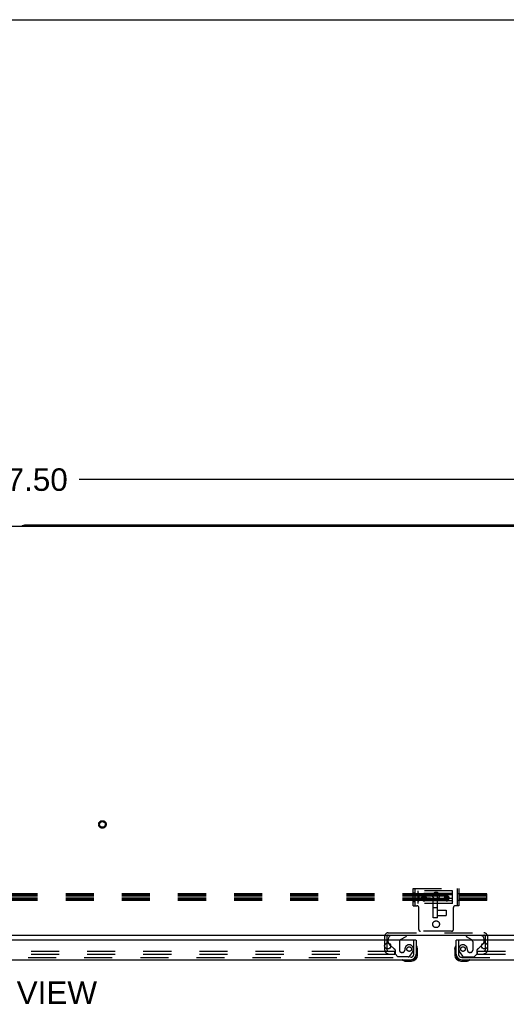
# Model space of a CAD drawing. Header units: inches. Extents: x 0 to 224, y 0 to 145.
# Tile 73 of 83: x 84 to 105, y 102 to 145. Entities that reach past the tile are written whole.
import ezdxf

# ---------------------------------------------------------------- set-up
doc = ezdxf.new("R2010")
doc.units = ezdxf.units.IN
doc.header["$LTSCALE"] = 12.302632
doc.header["$MEASUREMENT"] = 0
doc.linetypes.add('HIDDEN', pattern=[0.2, 0.1, -0.1])
doc.layers.get('0').update_dxf_attribs({"linetype": 'CONTINUOUS'})
for name, color, linetype in [('DEFAULT_2', 8, 'HIDDEN'), ('DIMENSIONS', 7, 'CONTINUOUS'), ('DOOR_2_ASSEMBLY', 7, 'CONTINUOUS'), ('MAIN_DOOR_ASSEMBLY', 7, 'CONTINUOUS')]:
    doc.layers.add(name, color=color, linetype=linetype)
doc.styles.get("Standard").update_dxf_attribs({"font": 'arial.ttf'})
doc.dimstyles.new('DIMSTYLE_1', dxfattribs={"dimtxt": 0.986842, "dimasz": 1.315789, "dimexe": 0.09, "dimexo": 0.07, "dimgap": 0.0375, "dimtad": 0, "dimtih": 1, "dimtoh": 1, "dimzin": 4, "dimdsep": 46, "dimtxsty": 'Standard', "dimblk": '_FILLED', "dimblk1": '_FILLED', "dimblk2": '_FILLED', "dimcen": 0.09, "dimadec": 3, "dimazin": 1, "dimtfac": 1, "dimtdec": 3, "dimtofl": 0, "dimtmove": 0, "dimatfit": 3, "dimldrblk": '_FILLED', "dimfxl": 0, "dimtolj": 1, "dimtzin": 4, "dimarcsym": 0})

# ---------------------------------------------------------------- blocks, each defined once
blk = doc.blocks.new('_FILLED')
at = {"color": 0, "linetype": 'ByBlock'}
blk.add_solid([(0, 0), (-1, 0.2), (-1, -0.2)], dxfattribs=at)
blk = doc.blocks.new('*D1')
at = {"layer": 'DIMENSIONS', "color": 2, "linetype": 'Continuous'}
for p, q in [((24.849, 123.495), (24.849, 125.753)), ((142.349, 123.495), (142.349, 125.753)), ((24.849, 124.569), (80.998, 124.569)), ((142.349, 124.569), (86.2, 124.569))]:
    blk.add_line(p, q, dxfattribs=at)
at = {"layer": 'DIMENSIONS', "color": 2, "linetype": 'Continuous', "xscale": 1.3157894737, "yscale": 1.3157894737, "zscale": 1.3157894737, "rotation": 180}
blk.add_blockref('_FILLED', (24.849, 124.569), dxfattribs=at)
at = {"layer": 'DIMENSIONS', "color": 2, "linetype": 'Continuous', "xscale": 1.3157894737, "yscale": 1.3157894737, "zscale": 1.3157894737}
blk.add_blockref('_FILLED', (142.349, 124.569), dxfattribs=at)
at = {"layer": 'DIMENSIONS', "color": 2, "linetype": 'Continuous', "insert": (83.599, 125.062), "char_height": 0.9868, "width": 4.21517, "attachment_point": 2, "line_spacing_factor": 0.9}
blk.add_mtext('117.50', dxfattribs=at)

msp = doc.modelspace()

# ---------------------------------------------------------------- linework, layer by layer
at = {"color": 7, "linetype": 'Continuous'}
for p, q in [((0, 144.737), (223.684, 144.737)), ((142.162, 122.511), (25.037, 122.511)), ((125.099, 122.573), (83.849, 122.573)), ((142.287, 104.573), (24.912, 104.573))]:
    msp.add_line(p, q, dxfattribs=at)
msp.add_arc((83.849, 122.323), 0.25, 90, 131.404, dxfattribs=at)
at = {"layer": 'DEFAULT_2', "color": 8, "linetype": 'HIDDEN'}
for p, q in [((104.068, 106.399), (61.068, 106.399)), ((104.068, 106.35), (61.068, 106.35)), ((104.068, 106.306), (61.068, 106.306)), ((100.849, 106.631), (102.849, 106.631)), ((100.849, 105.881), (100.849, 106.631)), ((100.849, 106.443), (100.927, 106.443)), ((100.927, 105.881), (100.927, 106.631)), ((102.568, 106.537), (101.068, 106.537)), ((101.068, 105.975), (101.068, 106.537)), ((101.088, 106.416), (101.068, 106.438)), ((101.088, 106.36), (101.068, 106.375)), ((101.088, 106.311), (101.068, 106.319)), ((102.548, 106.416), (101.088, 106.416)), ((101.088, 106.416), (101.088, 106.096)), ((102.548, 106.36), (101.088, 106.36)), ((101.088, 106.311), (102.548, 106.311)), ((101.221, 106.207), (101.221, 106.232)), ((101.225, 106.19), (101.225, 106.23)), ((101.256, 106.209), (101.287, 106.262)), ((101.264, 106.204), (101.273, 106.219)), ((101.273, 106.219), (101.283, 106.236)), ((101.283, 106.236), (101.287, 106.242)), ((101.287, 106.262), (101.349, 106.262)), ((101.287, 106.242), (101.287, 106.262)), ((101.287, 106.242), (101.298, 106.242)), ((101.298, 106.242), (101.31, 106.242)), ((101.31, 106.242), (101.322, 106.242)), ((101.322, 106.242), (101.334, 106.242)), ((101.349, 106.262), (101.38, 106.209)), ((101.349, 106.242), (101.349, 106.262)), ((101.349, 106.242), (101.358, 106.227)), ((101.358, 106.227), (101.367, 106.211)), ((101.411, 106.19), (101.411, 106.23)), ((101.414, 106.207), (101.414, 106.232)), ((101.724, 105.35), (101.724, 106.305)), ((101.912, 105.35), (101.912, 106.305)), ((102.221, 106.207), (102.221, 106.232)), ((102.225, 106.19), (102.225, 106.23)), ((102.256, 106.209), (102.287, 106.262)), ((102.264, 106.204), (102.273, 106.219)), ((102.273, 106.219), (102.283, 106.236)), ((102.283, 106.236), (102.287, 106.242)), ((102.287, 106.262), (102.349, 106.262)), ((102.287, 106.242), (102.287, 106.262)), ((102.287, 106.242), (102.298, 106.242)), ((102.298, 106.242), (102.31, 106.242)), ((102.31, 106.242), (102.322, 106.242)), ((102.322, 106.242), (102.334, 106.242)), ((102.349, 106.262), (102.38, 106.209)), ((102.349, 106.242), (102.349, 106.262)), ((102.349, 106.242), (102.358, 106.227)), ((102.358, 106.227), (102.367, 106.211)), ((102.411, 106.19), (102.411, 106.23)), ((102.414, 106.207), (102.414, 106.232)), ((102.548, 106.416), (102.568, 106.438)), ((102.548, 106.416), (102.548, 106.096)), ((102.548, 106.36), (102.568, 106.375)), ((102.548, 106.311), (102.568, 106.319)), ((102.568, 105.975), (102.568, 106.537)), ((102.771, 106.631), (102.771, 105.881)), ((102.849, 106.404), (102.771, 106.404)), ((102.849, 106.631), (102.849, 105.881)), ((104.068, 106.115), (104.068, 106.399)), ((104.068, 106.208), (61.068, 106.208)), ((104.068, 106.164), (61.068, 106.164)), ((104.068, 106.115), (61.068, 106.115)), ((100.849, 106.068), (100.927, 106.068)), ((100.849, 105.881), (101.01, 105.881)), ((101.088, 106.2), (101.068, 106.193)), ((101.088, 106.152), (101.068, 106.137)), ((101.088, 106.096), (101.068, 106.073)), ((102.568, 105.975), (101.068, 105.975)), ((102.548, 106.2), (101.088, 106.2)), ((101.088, 106.152), (102.548, 106.152)), ((102.548, 106.096), (101.088, 106.096)), ((101.09, 104.841), (101.09, 105.801)), ((101.287, 106.156), (101.256, 106.209)), ((101.256, 106.189), (101.256, 106.209)), ((101.256, 106.189), (101.264, 106.204)), ((101.271, 106.163), (101.256, 106.189)), ((101.287, 106.136), (101.271, 106.163)), ((101.349, 106.156), (101.287, 106.156)), ((101.287, 106.136), (101.287, 106.156)), ((101.306, 106.136), (101.287, 106.136)), ((101.322, 106.136), (101.306, 106.136)), ((101.341, 106.136), (101.322, 106.136)), ((101.349, 106.136), (101.341, 106.136)), ((101.38, 106.209), (101.349, 106.156)), ((101.365, 106.163), (101.349, 106.136)), ((101.349, 106.136), (101.349, 106.156)), ((101.38, 106.189), (101.365, 106.163)), ((101.367, 106.211), (101.376, 106.196)), ((101.376, 106.196), (101.38, 106.189)), ((101.38, 106.189), (101.38, 106.209)), ((101.912, 105.979), (101.724, 105.979)), ((101.912, 105.793), (101.724, 105.793)), ((102.287, 106.156), (102.256, 106.209)), ((102.256, 106.189), (102.256, 106.209)), ((102.256, 106.189), (102.264, 106.204)), ((102.271, 106.163), (102.256, 106.189)), ((102.287, 106.136), (102.271, 106.163)), ((102.349, 106.156), (102.287, 106.156)), ((102.287, 106.136), (102.287, 106.156)), ((102.306, 106.136), (102.287, 106.136)), ((102.322, 106.136), (102.306, 106.136)), ((102.341, 106.136), (102.322, 106.136)), ((102.349, 106.136), (102.341, 106.136)), ((102.38, 106.209), (102.349, 106.156)), ((102.365, 106.163), (102.349, 106.136)), ((102.349, 106.136), (102.349, 106.156)), ((102.38, 106.189), (102.365, 106.163)), ((102.367, 106.211), (102.376, 106.196)), ((102.376, 106.196), (102.38, 106.189)), ((102.38, 106.189), (102.38, 106.209)), ((102.548, 106.2), (102.568, 106.193)), ((102.548, 106.152), (102.568, 106.137)), ((102.548, 106.096), (102.568, 106.073)), ((102.608, 104.841), (102.608, 105.801)), ((102.849, 105.881), (102.688, 105.881)), ((102.849, 106.108), (102.771, 106.108)), ((101.912, 105.685), (102.294, 105.685)), ((101.912, 105.454), (102.294, 105.454)), ((102.294, 105.685), (102.294, 105.454)), ((101.912, 105.35), (101.724, 105.35)), ((99.599, 103.936), (99.599, 104.544)), ((99.703, 103.936), (99.703, 104.544)), ((99.753, 104.698), (103.945, 104.698)), ((99.753, 104.594), (103.945, 104.594)), ((102.528, 104.761), (101.17, 104.761)), ((103.995, 104.544), (103.995, 103.936)), ((104.099, 104.544), (104.099, 103.936)), ((64.412, 103.886), (100.037, 103.886)), ((64.412, 103.761), (100.037, 103.761)), ((100.037, 103.761), (100.037, 103.886)), ((103.662, 103.886), (138.943, 103.886)), ((103.662, 103.761), (103.662, 103.886)), ((103.662, 103.761), (138.943, 103.761))]:
    msp.add_line(p, q, dxfattribs=at)
for points in [[(101.266, 106.311), (101.258, 106.306), (101.251, 106.3), (101.244, 106.293), (101.238, 106.285), (101.233, 106.277), (101.229, 106.269), (101.226, 106.26), (101.223, 106.25), (101.222, 106.241), (101.221, 106.232)], [(101.318, 106.305), (101.308, 106.305), (101.298, 106.303), (101.289, 106.3), (101.28, 106.297), (101.271, 106.293), (101.263, 106.288), (101.256, 106.282), (101.249, 106.275), (101.243, 106.268), (101.237, 106.261), (101.233, 106.252), (101.229, 106.244), (101.226, 106.235), (101.223, 106.226), (101.222, 106.217), (101.221, 106.207)], [(101.221, 106.232), (101.222, 106.222), (101.223, 106.213), (101.226, 106.204), (101.229, 106.195), (101.233, 106.186), (101.238, 106.178), (101.244, 106.17), (101.251, 106.163), (101.258, 106.157), (101.266, 106.152)], [(101.225, 106.23), (101.225, 106.236), (101.226, 106.243), (101.227, 106.249), (101.228, 106.256), (101.231, 106.262), (101.233, 106.268), (101.236, 106.274), (101.239, 106.28), (101.243, 106.285), (101.247, 106.29), (101.252, 106.295), (101.257, 106.299), (101.262, 106.303), (101.268, 106.307), (101.273, 106.31), (101.279, 106.313), (101.285, 106.316), (101.292, 106.318), (101.298, 106.32), (101.305, 106.321), (101.311, 106.321), (101.318, 106.322)], [(101.318, 106.282), (101.311, 106.282), (101.305, 106.281), (101.298, 106.28), (101.292, 106.278), (101.285, 106.276), (101.279, 106.274), (101.273, 106.271), (101.267, 106.267), (101.262, 106.264), (101.257, 106.26), (101.252, 106.255), (101.247, 106.25), (101.243, 106.245), (101.239, 106.24), (101.236, 106.234), (101.233, 106.228), (101.231, 106.222), (101.228, 106.216), (101.227, 106.21), (101.226, 106.203), (101.225, 106.197), (101.225, 106.19)], [(101.318, 106.138), (101.311, 106.138), (101.305, 106.139), (101.298, 106.14), (101.292, 106.142), (101.285, 106.144), (101.279, 106.146), (101.273, 106.149), (101.268, 106.153), (101.262, 106.156), (101.257, 106.16), (101.252, 106.165), (101.247, 106.17), (101.243, 106.175), (101.239, 106.18), (101.236, 106.186), (101.233, 106.192), (101.231, 106.198), (101.228, 106.204), (101.227, 106.21), (101.226, 106.217), (101.225, 106.223), (101.225, 106.23)], [(101.318, 106.15), (101.312, 106.15), (101.306, 106.15), (101.3, 106.151), (101.295, 106.153), (101.289, 106.155), (101.283, 106.157), (101.278, 106.16), (101.273, 106.163), (101.268, 106.166), (101.263, 106.17), (101.259, 106.174), (101.255, 106.178), (101.251, 106.182), (101.248, 106.187), (101.245, 106.192), (101.242, 106.197), (101.24, 106.203), (101.238, 106.208), (101.237, 106.214), (101.235, 106.22), (101.235, 106.226), (101.235, 106.232), (101.235, 106.237), (101.235, 106.243), (101.237, 106.249), (101.238, 106.255), (101.24, 106.26), (101.242, 106.266), (101.245, 106.271), (101.248, 106.276), (101.251, 106.281), (101.255, 106.285), (101.259, 106.29), (101.263, 106.294), (101.268, 106.297), (101.273, 106.301), (101.278, 106.304), (101.283, 106.306), (101.289, 106.308), (101.295, 106.31), (101.3, 106.312), (101.306, 106.313), (101.312, 106.313), (101.318, 106.314)], [(101.318, 106.269), (101.312, 106.269), (101.306, 106.268), (101.3, 106.267), (101.295, 106.266), (101.289, 106.264), (101.284, 106.262), (101.279, 106.259), (101.274, 106.256), (101.269, 106.253), (101.264, 106.249), (101.26, 106.246), (101.256, 106.241), (101.252, 106.237), (101.249, 106.232), (101.246, 106.227), (101.243, 106.222), (101.241, 106.217), (101.239, 106.211), (101.238, 106.206), (101.237, 106.2), (101.236, 106.194), (101.236, 106.188)], [(101.318, 106.327), (101.309, 106.326), (101.3, 106.325), (101.291, 106.323), (101.282, 106.32), (101.274, 106.316), (101.266, 106.311)], [(101.37, 106.311), (101.362, 106.316), (101.354, 106.32), (101.345, 106.323), (101.336, 106.325), (101.327, 106.326), (101.318, 106.327)], [(101.318, 106.322), (101.324, 106.321), (101.331, 106.321), (101.338, 106.32), (101.344, 106.318), (101.35, 106.316), (101.357, 106.313), (101.362, 106.31), (101.368, 106.307), (101.374, 106.303), (101.379, 106.299), (101.384, 106.295), (101.388, 106.29), (101.393, 106.285), (101.396, 106.28), (101.4, 106.274), (101.403, 106.268), (101.405, 106.262), (101.407, 106.256), (101.409, 106.249), (101.41, 106.243), (101.411, 106.236), (101.411, 106.23)], [(101.318, 106.314), (101.324, 106.313), (101.33, 106.313), (101.335, 106.312), (101.341, 106.31), (101.347, 106.308), (101.352, 106.306), (101.358, 106.304), (101.363, 106.301), (101.368, 106.297), (101.372, 106.294), (101.377, 106.29), (101.381, 106.285), (101.385, 106.281), (101.388, 106.276), (101.391, 106.271), (101.394, 106.266), (101.396, 106.26), (101.398, 106.255), (101.399, 106.249), (101.4, 106.243), (101.401, 106.237), (101.401, 106.232), (101.401, 106.226), (101.4, 106.22), (101.399, 106.214), (101.398, 106.208), (101.396, 106.203), (101.394, 106.197), (101.391, 106.192), (101.388, 106.187), (101.385, 106.182), (101.381, 106.178), (101.377, 106.174), (101.372, 106.17), (101.368, 106.166), (101.363, 106.163), (101.358, 106.16), (101.352, 106.157), (101.347, 106.155), (101.341, 106.153), (101.335, 106.151), (101.33, 106.15), (101.324, 106.15), (101.318, 106.15)], [(101.414, 106.207), (101.414, 106.217), (101.413, 106.226), (101.41, 106.235), (101.407, 106.244), (101.403, 106.252), (101.398, 106.261), (101.393, 106.268), (101.387, 106.275), (101.38, 106.282), (101.372, 106.288), (101.364, 106.293), (101.356, 106.297), (101.347, 106.3), (101.338, 106.303), (101.328, 106.305), (101.318, 106.305)], [(101.411, 106.19), (101.411, 106.197), (101.41, 106.203), (101.409, 106.21), (101.407, 106.216), (101.405, 106.222), (101.403, 106.228), (101.4, 106.234), (101.396, 106.24), (101.393, 106.245), (101.388, 106.25), (101.384, 106.255), (101.379, 106.26), (101.374, 106.264), (101.368, 106.267), (101.363, 106.271), (101.357, 106.274), (101.35, 106.276), (101.344, 106.278), (101.338, 106.28), (101.331, 106.281), (101.325, 106.282), (101.318, 106.282)], [(101.4, 106.188), (101.4, 106.194), (101.399, 106.2), (101.398, 106.206), (101.397, 106.211), (101.395, 106.217), (101.392, 106.222), (101.39, 106.227), (101.387, 106.232), (101.383, 106.237), (101.38, 106.241), (101.376, 106.246), (101.372, 106.249), (101.367, 106.253), (101.362, 106.256), (101.357, 106.259), (101.352, 106.262), (101.347, 106.264), (101.341, 106.266), (101.335, 106.267), (101.33, 106.268), (101.324, 106.269), (101.318, 106.269)], [(101.411, 106.23), (101.411, 106.223), (101.41, 106.217), (101.409, 106.21), (101.407, 106.204), (101.405, 106.198), (101.403, 106.192), (101.4, 106.186), (101.396, 106.18), (101.393, 106.175), (101.388, 106.17), (101.384, 106.165), (101.379, 106.16), (101.374, 106.156), (101.368, 106.153), (101.362, 106.149), (101.357, 106.146), (101.35, 106.144), (101.344, 106.142), (101.338, 106.14), (101.331, 106.139), (101.324, 106.138), (101.318, 106.138)], [(101.334, 106.242), (101.345, 106.242), (101.349, 106.242)], [(101.414, 106.232), (101.414, 106.241), (101.412, 106.25), (101.41, 106.26), (101.407, 106.269), (101.403, 106.277), (101.398, 106.285), (101.392, 106.293), (101.385, 106.3), (101.378, 106.306), (101.37, 106.311)], [(101.37, 106.152), (101.378, 106.157), (101.385, 106.163), (101.392, 106.17), (101.398, 106.178), (101.403, 106.186), (101.407, 106.195), (101.41, 106.204), (101.412, 106.213), (101.414, 106.222), (101.414, 106.232)], [(102.266, 106.311), (102.258, 106.306), (102.251, 106.3), (102.244, 106.293), (102.238, 106.285), (102.233, 106.277), (102.229, 106.269), (102.226, 106.26), (102.223, 106.25), (102.222, 106.241), (102.221, 106.232)], [(102.318, 106.305), (102.308, 106.305), (102.298, 106.303), (102.289, 106.3), (102.28, 106.297), (102.271, 106.293), (102.263, 106.288), (102.256, 106.282), (102.249, 106.275), (102.243, 106.268), (102.237, 106.261), (102.233, 106.252), (102.229, 106.244), (102.226, 106.235), (102.223, 106.226), (102.222, 106.217), (102.221, 106.207)], [(102.221, 106.232), (102.222, 106.222), (102.223, 106.213), (102.226, 106.204), (102.229, 106.195), (102.233, 106.186), (102.238, 106.178), (102.244, 106.17), (102.251, 106.163), (102.258, 106.157), (102.266, 106.152)], [(102.225, 106.23), (102.225, 106.236), (102.226, 106.243), (102.227, 106.249), (102.228, 106.256), (102.231, 106.262), (102.233, 106.268), (102.236, 106.274), (102.239, 106.28), (102.243, 106.285), (102.247, 106.29), (102.252, 106.295), (102.257, 106.299), (102.262, 106.303), (102.268, 106.307), (102.273, 106.31), (102.279, 106.313), (102.285, 106.316), (102.292, 106.318), (102.298, 106.32), (102.305, 106.321), (102.311, 106.321), (102.318, 106.322)], [(102.318, 106.282), (102.311, 106.282), (102.305, 106.281), (102.298, 106.28), (102.292, 106.278), (102.285, 106.276), (102.279, 106.274), (102.273, 106.271), (102.267, 106.267), (102.262, 106.264), (102.257, 106.26), (102.252, 106.255), (102.247, 106.25), (102.243, 106.245), (102.239, 106.24), (102.236, 106.234), (102.233, 106.228), (102.231, 106.222), (102.228, 106.216), (102.227, 106.21), (102.226, 106.203), (102.225, 106.197), (102.225, 106.19)], [(102.318, 106.138), (102.311, 106.138), (102.305, 106.139), (102.298, 106.14), (102.292, 106.142), (102.285, 106.144), (102.279, 106.146), (102.273, 106.149), (102.268, 106.153), (102.262, 106.156), (102.257, 106.16), (102.252, 106.165), (102.247, 106.17), (102.243, 106.175), (102.239, 106.18), (102.236, 106.186), (102.233, 106.192), (102.231, 106.198), (102.228, 106.204), (102.227, 106.21), (102.226, 106.217), (102.225, 106.223), (102.225, 106.23)], [(102.318, 106.15), (102.312, 106.15), (102.306, 106.15), (102.3, 106.151), (102.295, 106.153), (102.289, 106.155), (102.283, 106.157), (102.278, 106.16), (102.273, 106.163), (102.268, 106.166), (102.263, 106.17), (102.259, 106.174), (102.255, 106.178), (102.251, 106.182), (102.248, 106.187), (102.245, 106.192), (102.242, 106.197), (102.24, 106.203), (102.238, 106.208), (102.237, 106.214), (102.235, 106.22), (102.235, 106.226), (102.235, 106.232), (102.235, 106.237), (102.235, 106.243), (102.237, 106.249), (102.238, 106.255), (102.24, 106.26), (102.242, 106.266), (102.245, 106.271), (102.248, 106.276), (102.251, 106.281), (102.255, 106.285), (102.259, 106.29), (102.263, 106.294), (102.268, 106.297), (102.273, 106.301), (102.278, 106.304), (102.283, 106.306), (102.289, 106.308), (102.295, 106.31), (102.3, 106.312), (102.306, 106.313), (102.312, 106.313), (102.318, 106.314)], [(102.318, 106.269), (102.312, 106.269), (102.306, 106.268), (102.3, 106.267), (102.295, 106.266), (102.289, 106.264), (102.284, 106.262), (102.279, 106.259), (102.274, 106.256), (102.269, 106.253), (102.264, 106.249), (102.26, 106.246), (102.256, 106.241), (102.252, 106.237), (102.249, 106.232), (102.246, 106.227), (102.243, 106.222), (102.241, 106.217), (102.239, 106.211), (102.238, 106.206), (102.237, 106.2), (102.236, 106.194), (102.236, 106.188)], [(102.318, 106.327), (102.309, 106.326), (102.3, 106.325), (102.291, 106.323), (102.282, 106.32), (102.274, 106.316), (102.266, 106.311)], [(102.37, 106.311), (102.362, 106.316), (102.354, 106.32), (102.345, 106.323), (102.336, 106.325), (102.327, 106.326), (102.318, 106.327)], [(102.318, 106.322), (102.324, 106.321), (102.331, 106.321), (102.338, 106.32), (102.344, 106.318), (102.35, 106.316), (102.357, 106.313), (102.362, 106.31), (102.368, 106.307), (102.374, 106.303), (102.379, 106.299), (102.384, 106.295), (102.388, 106.29), (102.393, 106.285), (102.396, 106.28), (102.4, 106.274), (102.403, 106.268), (102.405, 106.262), (102.407, 106.256), (102.409, 106.249), (102.41, 106.243), (102.411, 106.236), (102.411, 106.23)], [(102.318, 106.314), (102.324, 106.313), (102.33, 106.313), (102.335, 106.312), (102.341, 106.31), (102.347, 106.308), (102.352, 106.306), (102.358, 106.304), (102.363, 106.301), (102.368, 106.297), (102.372, 106.294), (102.377, 106.29), (102.381, 106.285), (102.385, 106.281), (102.388, 106.276), (102.391, 106.271), (102.394, 106.266), (102.396, 106.26), (102.398, 106.255), (102.399, 106.249), (102.4, 106.243), (102.401, 106.237), (102.401, 106.232), (102.401, 106.226), (102.4, 106.22), (102.399, 106.214), (102.398, 106.208), (102.396, 106.203), (102.394, 106.197), (102.391, 106.192), (102.388, 106.187), (102.385, 106.182), (102.381, 106.178), (102.377, 106.174), (102.372, 106.17), (102.368, 106.166), (102.363, 106.163), (102.358, 106.16), (102.352, 106.157), (102.347, 106.155), (102.341, 106.153), (102.335, 106.151), (102.33, 106.15), (102.324, 106.15), (102.318, 106.15)], [(102.414, 106.207), (102.414, 106.217), (102.413, 106.226), (102.41, 106.235), (102.407, 106.244), (102.403, 106.252), (102.398, 106.261), (102.393, 106.268), (102.387, 106.275), (102.38, 106.282), (102.372, 106.288), (102.364, 106.293), (102.356, 106.297), (102.347, 106.3), (102.338, 106.303), (102.328, 106.305), (102.318, 106.305)], [(102.411, 106.19), (102.411, 106.197), (102.41, 106.203), (102.409, 106.21), (102.407, 106.216), (102.405, 106.222), (102.403, 106.228), (102.4, 106.234), (102.396, 106.24), (102.393, 106.245), (102.388, 106.25), (102.384, 106.255), (102.379, 106.26), (102.374, 106.264), (102.368, 106.267), (102.363, 106.271), (102.357, 106.274), (102.35, 106.276), (102.344, 106.278), (102.338, 106.28), (102.331, 106.281), (102.325, 106.282), (102.318, 106.282)], [(102.4, 106.188), (102.4, 106.194), (102.399, 106.2), (102.398, 106.206), (102.397, 106.211), (102.395, 106.217), (102.392, 106.222), (102.39, 106.227), (102.387, 106.232), (102.383, 106.237), (102.38, 106.241), (102.376, 106.246), (102.372, 106.249), (102.367, 106.253), (102.362, 106.256), (102.357, 106.259), (102.352, 106.262), (102.347, 106.264), (102.341, 106.266), (102.335, 106.267), (102.33, 106.268), (102.324, 106.269), (102.318, 106.269)], [(102.411, 106.23), (102.411, 106.223), (102.41, 106.217), (102.409, 106.21), (102.407, 106.204), (102.405, 106.198), (102.403, 106.192), (102.4, 106.186), (102.396, 106.18), (102.393, 106.175), (102.388, 106.17), (102.384, 106.165), (102.379, 106.16), (102.374, 106.156), (102.368, 106.153), (102.362, 106.149), (102.357, 106.146), (102.35, 106.144), (102.344, 106.142), (102.338, 106.14), (102.331, 106.139), (102.324, 106.138), (102.318, 106.138)], [(102.334, 106.242), (102.345, 106.242), (102.349, 106.242)], [(102.414, 106.232), (102.414, 106.241), (102.412, 106.25), (102.41, 106.26), (102.407, 106.269), (102.403, 106.277), (102.398, 106.285), (102.392, 106.293), (102.385, 106.3), (102.378, 106.306), (102.37, 106.311)], [(102.37, 106.152), (102.378, 106.157), (102.385, 106.163), (102.392, 106.17), (102.398, 106.178), (102.403, 106.186), (102.407, 106.195), (102.41, 106.204), (102.412, 106.213), (102.414, 106.222), (102.414, 106.232)], [(101.221, 106.207), (101.222, 106.198), (101.223, 106.189), (101.226, 106.18), (101.229, 106.171), (101.233, 106.163), (101.237, 106.156), (101.243, 106.148), (101.249, 106.142), (101.256, 106.136), (101.263, 106.131), (101.271, 106.126), (101.28, 106.122), (101.289, 106.119), (101.298, 106.117), (101.308, 106.116), (101.318, 106.115)], [(101.225, 106.19), (101.225, 106.184), (101.226, 106.177), (101.227, 106.171), (101.228, 106.164), (101.231, 106.158), (101.233, 106.152), (101.236, 106.146), (101.239, 106.141), (101.243, 106.135), (101.247, 106.13), (101.252, 106.125), (101.257, 106.121), (101.262, 106.117), (101.267, 106.113), (101.273, 106.11), (101.279, 106.107), (101.285, 106.104), (101.292, 106.102), (101.298, 106.1), (101.305, 106.099), (101.311, 106.099), (101.318, 106.098)], [(101.4, 106.188), (101.4, 106.182), (101.399, 106.176), (101.398, 106.17), (101.396, 106.165), (101.394, 106.159), (101.392, 106.153), (101.389, 106.148), (101.386, 106.143), (101.382, 106.138), (101.378, 106.134), (101.374, 106.129), (101.369, 106.125), (101.364, 106.122), (101.359, 106.119), (101.353, 106.116), (101.348, 106.113), (101.342, 106.111), (101.336, 106.11), (101.33, 106.109), (101.324, 106.108), (101.318, 106.108), (101.312, 106.108), (101.306, 106.109), (101.3, 106.11), (101.294, 106.111), (101.288, 106.113), (101.282, 106.116), (101.277, 106.119), (101.272, 106.122), (101.267, 106.125), (101.262, 106.129), (101.258, 106.134), (101.254, 106.138), (101.25, 106.143), (101.247, 106.148), (101.244, 106.153), (101.242, 106.159), (101.24, 106.165), (101.238, 106.17), (101.237, 106.176), (101.236, 106.182), (101.236, 106.188)], [(101.266, 106.152), (101.274, 106.147), (101.282, 106.143), (101.291, 106.14), (101.3, 106.138), (101.309, 106.137), (101.318, 106.137)], [(101.318, 106.115), (101.328, 106.116), (101.338, 106.117), (101.347, 106.119), (101.356, 106.122), (101.364, 106.126), (101.372, 106.131), (101.38, 106.136), (101.387, 106.142), (101.393, 106.148), (101.398, 106.156), (101.403, 106.163), (101.407, 106.171), (101.41, 106.18), (101.413, 106.189), (101.414, 106.198), (101.414, 106.207)], [(101.318, 106.098), (101.325, 106.099), (101.331, 106.099), (101.338, 106.1), (101.344, 106.102), (101.35, 106.104), (101.357, 106.107), (101.363, 106.11), (101.368, 106.113), (101.374, 106.117), (101.379, 106.121), (101.384, 106.125), (101.388, 106.13), (101.393, 106.135), (101.396, 106.141), (101.4, 106.146), (101.403, 106.152), (101.405, 106.158), (101.407, 106.164), (101.409, 106.171), (101.41, 106.177), (101.411, 106.184), (101.411, 106.19)], [(101.318, 106.137), (101.327, 106.137), (101.336, 106.138), (101.345, 106.14), (101.354, 106.143), (101.362, 106.147), (101.37, 106.152)], [(102.221, 106.207), (102.222, 106.198), (102.223, 106.189), (102.226, 106.18), (102.229, 106.171), (102.233, 106.163), (102.237, 106.156), (102.243, 106.148), (102.249, 106.142), (102.256, 106.136), (102.263, 106.131), (102.271, 106.126), (102.28, 106.122), (102.289, 106.119), (102.298, 106.117), (102.308, 106.116), (102.318, 106.115)], [(102.225, 106.19), (102.225, 106.184), (102.226, 106.177), (102.227, 106.171), (102.228, 106.164), (102.231, 106.158), (102.233, 106.152), (102.236, 106.146), (102.239, 106.141), (102.243, 106.135), (102.247, 106.13), (102.252, 106.125), (102.257, 106.121), (102.262, 106.117), (102.267, 106.113), (102.273, 106.11), (102.279, 106.107), (102.285, 106.104), (102.292, 106.102), (102.298, 106.1), (102.305, 106.099), (102.311, 106.099), (102.318, 106.098)], [(102.4, 106.188), (102.4, 106.182), (102.399, 106.176), (102.398, 106.17), (102.396, 106.165), (102.394, 106.159), (102.392, 106.153), (102.389, 106.148), (102.386, 106.143), (102.382, 106.138), (102.378, 106.134), (102.374, 106.129), (102.369, 106.125), (102.364, 106.122), (102.359, 106.119), (102.353, 106.116), (102.348, 106.113), (102.342, 106.111), (102.336, 106.11), (102.33, 106.109), (102.324, 106.108), (102.318, 106.108), (102.312, 106.108), (102.306, 106.109), (102.3, 106.11), (102.294, 106.111), (102.288, 106.113), (102.282, 106.116), (102.277, 106.119), (102.272, 106.122), (102.267, 106.125), (102.262, 106.129), (102.258, 106.134), (102.254, 106.138), (102.25, 106.143), (102.247, 106.148), (102.244, 106.153), (102.242, 106.159), (102.24, 106.165), (102.238, 106.17), (102.237, 106.176), (102.236, 106.182), (102.236, 106.188)], [(102.266, 106.152), (102.274, 106.147), (102.282, 106.143), (102.291, 106.14), (102.3, 106.138), (102.309, 106.137), (102.318, 106.137)], [(102.318, 106.115), (102.328, 106.116), (102.338, 106.117), (102.347, 106.119), (102.356, 106.122), (102.364, 106.126), (102.372, 106.131), (102.38, 106.136), (102.387, 106.142), (102.393, 106.148), (102.398, 106.156), (102.403, 106.163), (102.407, 106.171), (102.41, 106.18), (102.413, 106.189), (102.414, 106.198), (102.414, 106.207)], [(102.318, 106.098), (102.325, 106.099), (102.331, 106.099), (102.338, 106.1), (102.344, 106.102), (102.35, 106.104), (102.357, 106.107), (102.363, 106.11), (102.368, 106.113), (102.374, 106.117), (102.379, 106.121), (102.384, 106.125), (102.388, 106.13), (102.393, 106.135), (102.396, 106.141), (102.4, 106.146), (102.403, 106.152), (102.405, 106.158), (102.407, 106.164), (102.409, 106.171), (102.41, 106.177), (102.411, 106.184), (102.411, 106.19)], [(102.318, 106.137), (102.327, 106.137), (102.336, 106.138), (102.345, 106.14), (102.354, 106.143), (102.362, 106.147), (102.37, 106.152)]]:
    msp.add_lwpolyline(points, dxfattribs=at)
for centre, radius in [((87.224, 109.448), 0.164), ((87.224, 109.448), 0.124), ((101.849, 106.331), 0.148), ((101.849, 105.071), 0.148)]:
    msp.add_circle(centre, radius, dxfattribs=at)
for centre, radius, start, end in [((101.01, 105.801), 0.08, 0, 90), ((102.688, 105.801), 0.08, 90, 180), ((99.753, 104.544), 0.154, 90, 180), ((99.753, 104.544), 0.05, 90, 180), ((101.17, 104.841), 0.08, 180, 270), ((102.528, 104.841), 0.08, 270, 360), ((103.945, 104.544), 0.154, 0, 90), ((103.945, 104.544), 0.05, 0, 90), ((99.753, 103.936), 0.154, 180, 270), ((99.753, 103.936), 0.05, 180, 270), ((103.945, 103.936), 0.154, 270, 360), ((103.945, 103.936), 0.05, 270, 360)]:
    msp.add_arc(centre, radius, start, end, dxfattribs=at)
at = {"layer": 'DOOR_2_ASSEMBLY', "color": 7, "linetype": 'Continuous'}
for p, q in [((100.294, 104.396), (100.532, 104.534)), ((100.532, 104.573), (100.532, 104.534)), ((99.745, 104.369), (99.745, 104.416)), ((99.855, 104.143), (99.774, 104.223)), ((100.954, 104.369), (100.974, 104.369)), ((100.988, 104.107), (100.988, 104.109)), ((100.989, 104.104), (100.988, 104.107)), ((101.034, 103.975), (101.031, 104.013)), ((101.034, 103.718), (101.034, 103.975)), ((100.379, 103.502), (100.379, 103.502)), ((100.477, 103.458), (100.515, 103.455)), ((100.515, 103.455), (100.771, 103.455)), ((100.728, 103.515), (100.771, 103.515))]:
    msp.add_line(p, q, dxfattribs=at)
at = {"layer": 'DOOR_2_ASSEMBLY', "color": 3, "linetype": 'Continuous'}
for p, q in [((100.954, 104.369), (64.057, 104.369)), ((100.974, 104.369), (100.974, 103.762)), ((64.283, 103.515), (100.728, 103.515))]:
    msp.add_line(p, q, dxfattribs=at)
at = {"layer": 'DOOR_2_ASSEMBLY', "color": 8, "linetype": 'HIDDEN'}
for p, q in [((99.745, 104.294), (99.745, 104.369)), ((99.994, 104.004), (99.855, 104.143)), ((100.244, 104.31), (100.244, 103.93)), ((100.87, 103.762), (100.87, 104.369)), ((100.052, 103.945), (100.052, 103.766)), ((100.052, 103.766), (100.178, 103.64)), ((100.63, 103.64), (100.178, 103.64)), ((100.375, 103.832), (100.342, 103.832)), ((100.694, 103.674), (100.796, 103.818)), ((64.283, 103.619), (100.728, 103.619))]:
    msp.add_line(p, q, dxfattribs=at)
at = {"layer": 'DOOR_2_ASSEMBLY', "color": 7, "linetype": 'Continuous'}
for points in [[(100.988, 104.109), (100.988, 104.11), (100.987, 104.11)], [(100.379, 103.502), (100.381, 103.502), (100.382, 103.501), (100.386, 103.5)]]:
    msp.add_lwpolyline(points, dxfattribs=at)
at = {"layer": 'DOOR_2_ASSEMBLY', "color": 3, "linetype": 'Continuous'}
msp.add_circle((99.724, 104.119), 0.133, dxfattribs=at)
at = {"layer": 'DOOR_2_ASSEMBLY', "color": 8, "linetype": 'HIDDEN'}
msp.add_circle((100.67, 103.982), 0.101, dxfattribs=at)
at = {"layer": 'DOOR_2_ASSEMBLY', "color": 7, "linetype": 'Continuous'}
for centre, radius, start, end in [((99.902, 104.416), 0.157, 90, 180), ((99.845, 104.294), 0.1, 207.0268, 225), ((100.344, 104.31), 0.1, 120.092, 143.4532), ((100.989, 104.095), 0.015, 96.3796, 180), ((100.986, 104.095), 0.015, 30.8899, 83.6204), ((100.784, 103.975), 0.25, 0, 30.8899), ((100.771, 103.718), 0.263, 270, 360), ((100.771, 103.718), 0.203, 270, 360), ((100.394, 103.5), 0.015, 90, 173.6204), ((100.394, 103.504), 0.015, 186.3796, 239.1101), ((100.515, 103.705), 0.25, 239.1101, 270)]:
    msp.add_arc(centre, radius, start, end, dxfattribs=at)
at = {"layer": 'DOOR_2_ASSEMBLY', "color": 8, "linetype": 'HIDDEN'}
for centre, radius, start, end in [((99.845, 104.294), 0.1, 180, 207.0268), ((100.344, 104.31), 0.1, 143.4532, 180), ((100.67, 103.982), 0.187, 343.1561, 162.1518), ((100.064, 104.075), 0.1, 225, 248.3904), ((100.013, 103.945), 0.039, 0, 68.3904), ((100.342, 103.93), 0.098, 180, 270), ((100.375, 103.93), 0.098, 270, 360), ((100.866, 103.919), 0.393, 162.0702, 178.3401), ((100.63, 103.719), 0.079, 270, 324.9), ((100.728, 103.762), 0.142, 270, 360), ((100.48, 104.04), 0.386, 324.9, 343.1561)]:
    msp.add_arc(centre, radius, start, end, dxfattribs=at)
at = {"layer": 'DOOR_2_ASSEMBLY', "color": 3, "linetype": 'Continuous'}
msp.add_arc((100.728, 103.762), 0.246, 270, 360, dxfattribs=at)
at = {"layer": 'MAIN_DOOR_ASSEMBLY', "color": 7, "linetype": 'Continuous'}
for p, q in [((103.166, 104.573), (103.166, 104.534)), ((103.166, 104.534), (103.404, 104.396)), ((102.711, 104.11), (102.709, 104.104)), ((102.744, 104.369), (102.724, 104.369)), ((103.843, 104.143), (103.924, 104.223)), ((103.953, 104.369), (103.953, 104.416)), ((102.664, 103.975), (102.667, 104.013)), ((102.664, 103.975), (102.664, 103.718)), ((102.724, 103.762), (102.724, 103.718)), ((102.927, 103.455), (103.183, 103.455)), ((103.221, 103.458), (103.183, 103.455)), ((103.312, 103.5), (103.316, 103.501)), ((103.316, 103.501), (103.317, 103.502))]:
    msp.add_line(p, q, dxfattribs=at)
at = {"layer": 'MAIN_DOOR_ASSEMBLY', "color": 3, "linetype": 'Continuous'}
for p, q in [((102.724, 103.762), (102.724, 104.369)), ((139.642, 104.369), (102.744, 104.369)), ((102.971, 103.515), (139.415, 103.515))]:
    msp.add_line(p, q, dxfattribs=at)
at = {"layer": 'MAIN_DOOR_ASSEMBLY', "color": 8, "linetype": 'HIDDEN'}
for p, q in [((102.828, 104.369), (102.828, 103.762)), ((103.454, 104.31), (103.454, 103.93)), ((103.705, 104.004), (103.843, 104.143)), ((103.953, 104.294), (103.953, 104.369)), ((102.903, 103.818), (103.004, 103.674)), ((103.069, 103.64), (103.52, 103.64)), ((103.356, 103.832), (103.323, 103.832)), ((103.52, 103.64), (103.646, 103.766)), ((103.646, 103.766), (103.646, 103.945)), ((102.971, 103.619), (139.415, 103.619))]:
    msp.add_line(p, q, dxfattribs=at)
at = {"layer": 'MAIN_DOOR_ASSEMBLY', "color": 7, "linetype": 'Continuous'}
msp.add_lwpolyline([(103.317, 103.502), (103.319, 103.502), (103.319, 103.502)], dxfattribs=at)
at = {"layer": 'MAIN_DOOR_ASSEMBLY', "color": 8, "linetype": 'HIDDEN'}
msp.add_circle((103.028, 103.982), 0.101, dxfattribs=at)
at = {"layer": 'MAIN_DOOR_ASSEMBLY', "color": 3, "linetype": 'Continuous'}
msp.add_circle((103.974, 104.119), 0.133, dxfattribs=at)
at = {"layer": 'MAIN_DOOR_ASSEMBLY', "color": 7, "linetype": 'Continuous'}
for centre, radius, start, end in [((103.796, 104.416), 0.157, 0, 90), ((102.914, 103.975), 0.25, 149.1101, 180), ((102.712, 104.095), 0.015, 96.3796, 149.1101), ((102.709, 104.095), 0.015, 0, 83.6204), ((103.354, 104.31), 0.1, 36.5468, 59.908), ((103.853, 104.294), 0.1, 315, 332.9732), ((102.927, 103.718), 0.263, 180, 270), ((102.927, 103.718), 0.203, 180, 270), ((103.183, 103.705), 0.25, 270, 300.8899), ((103.304, 103.5), 0.015, 6.3796, 90), ((103.304, 103.504), 0.015, 300.8899, 353.6204)]:
    msp.add_arc(centre, radius, start, end, dxfattribs=at)
at = {"layer": 'MAIN_DOOR_ASSEMBLY', "color": 8, "linetype": 'HIDDEN'}
for centre, radius, start, end in [((103.028, 103.982), 0.187, 17.8482, 196.8439), ((103.354, 104.31), 0.1, 0, 36.5468), ((103.853, 104.294), 0.1, 332.9732, 360), ((102.971, 103.762), 0.142, 180, 270), ((103.218, 104.04), 0.386, 196.8439, 215.1), ((103.069, 103.719), 0.079, 215.1, 270), ((102.832, 103.919), 0.393, 1.6599, 17.9298), ((103.323, 103.93), 0.098, 180, 270), ((103.356, 103.93), 0.098, 270, 360), ((103.685, 103.945), 0.039, 111.6096, 180), ((103.634, 104.075), 0.1, 291.6096, 315)]:
    msp.add_arc(centre, radius, start, end, dxfattribs=at)
at = {"layer": 'MAIN_DOOR_ASSEMBLY', "color": 3, "linetype": 'Continuous'}
msp.add_arc((102.971, 103.762), 0.246, 180, 270, dxfattribs=at)

# ---------------------------------------------------------------- texts
at = {"layer": 'DIMENSIONS', "color": 2, "linetype": 'Continuous', "insert": (83.62, 102.564), "char_height": 0.9868, "width": 6.72447, "attachment_point": 2, "line_spacing_factor": 0.9}
msp.add_mtext('TOP VIEW', dxfattribs=at)

# ---------------------------------------------------------------- dimensions: what is measured, and where the dimension line sits
at = {"layer": 'DIMENSIONS', "color": 2, "linetype": 'Continuous'}
dim = msp.add_linear_dim(base=(142.349, 124.569), p1=(24.849, 125.823), p2=(142.349, 125.823), dimstyle='DIMSTYLE_1', dxfattribs=at)
dim.commit()
dim.dimension.update_dxf_attribs({"geometry": '*D1', "text_midpoint": (83.64, 124.564), "dimtype": 160})

doc.saveas('drawing.dxf')
